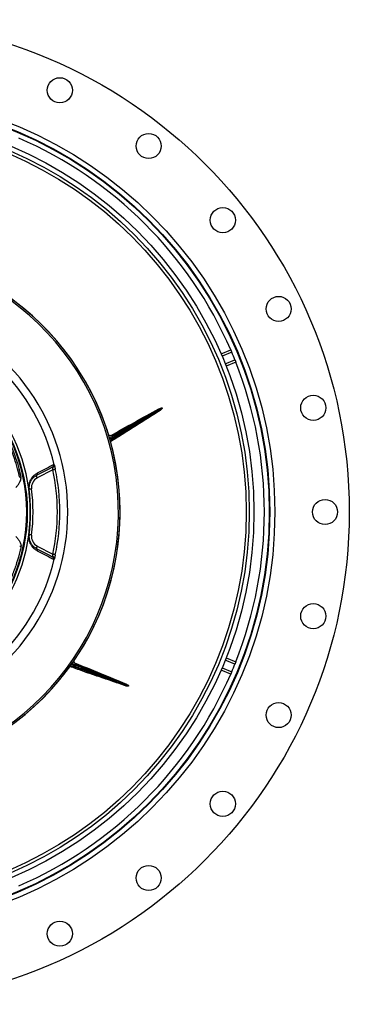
# Model space of a CAD drawing. Header units: millimetres. Extents: x 3239 to 9129, y 3304 to 9194.
# Tile 12 of 12: x 7159 to 9129, y 3304 to 9194. Entities that reach past the tile are written whole.
import ezdxf

# ---------------------------------------------------------------- set-up
doc = ezdxf.new("R2010")
doc.units = ezdxf.units.MM
doc.header["$LTSCALE"] = 5

msp = doc.modelspace()

# ---------------------------------------------------------------- linework, layer by layer
at = {"color": 7, "linetype": 'Continuous', "lineweight": 25}
for p, q in [((8362.2, 7194.8), (8420, 7218.7)), ((8450.6, 7144.8), (8392.9, 7120.9)), ((7711.2, 6698), (7713.1, 6691.6)), ((7356.9, 6501.2), (7264, 6452.9)), ((7365.9, 6529.4), (7371.5, 6504.4)), ((7264, 6045.2), (7356.9, 5996.9)), ((7371.5, 5993.8), (7365.5, 5967.2)), ((8392.9, 5377.3), (8450.6, 5353.4)), ((7487, 5334.6), (7483.3, 5329.2)), ((8420, 5279.4), (8362.2, 5303.4))]:
    msp.add_line(p, q, dxfattribs=at)
at = {"color": 8, "linetype": 'Continuous', "lineweight": 25}
for p, q in [((8425.9, 7204.9), (8368.2, 7181)), ((8387.3, 7134.8), (8445, 7158.7)), ((8445, 5339.4), (8387.3, 5363.3)), ((8368.2, 5317.1), (8425.9, 5293.2))]:
    msp.add_line(p, q, dxfattribs=at)
at = {"color": 7, "linetype": 'Continuous', "lineweight": 25, "flags": 128}
for points in [[(7371.5, 6504.4), (7371.2, 6504.3), (7370.4, 6504.1), (7369, 6503.8), (7367.2, 6503.4), (7365, 6503), (7362.5, 6502.4), (7359.7, 6501.8), (7356.9, 6501.2)], [(7166.1, 6456.4), (7165.1, 6456.2), (7164.2, 6455.9), (7163.2, 6455.7), (7162.2, 6455.5), (7161.3, 6455.3), (7160.4, 6455.2), (7159.5, 6455), (7158.7, 6454.8)], [(7264, 6452.9), (7262.7, 6455.5), (7261.4, 6458), (7260.2, 6460.3), (7259.1, 6462.3), (7258.3, 6464), (7257.6, 6465.2), (7257.3, 6466), (7257.1, 6466.2)], [(7214.7, 6384.8), (7214.7, 6384.8), (7214.7, 6384.8), (7214.7, 6384.8), (7214.6, 6384.8), (7214.6, 6384.8), (7214.5, 6384.8), (7214.5, 6384.8), (7214.4, 6384.8)], [(7229.6, 6386.8), (7226.7, 6386.4), (7223.9, 6386), (7221.4, 6385.7), (7219.1, 6385.4), (7217.3, 6385.1), (7215.9, 6385), (7215, 6384.9), (7214.7, 6384.8)], [(7214.7, 6113.3), (7214.7, 6113.3), (7214.7, 6113.3), (7214.7, 6113.3), (7214.6, 6113.3), (7214.6, 6113.3), (7214.5, 6113.3), (7214.5, 6113.4), (7214.4, 6113.4)], [(7229.6, 6111.4), (7226.7, 6111.7), (7223.9, 6112.1), (7221.4, 6112.4), (7219.1, 6112.7), (7217.3, 6113), (7215.9, 6113.2), (7215, 6113.3), (7214.7, 6113.3)], [(7166.1, 6041.8), (7165.1, 6042), (7164.2, 6042.2), (7163.2, 6042.4), (7162.3, 6042.6), (7161.3, 6042.8), (7160.4, 6043), (7159.5, 6043.2), (7158.7, 6043.4)], [(7264, 6045.2), (7262.7, 6042.6), (7261.4, 6040.1), (7260.2, 6037.8), (7259.1, 6035.8), (7258.3, 6034.2), (7257.6, 6032.9), (7257.3, 6032.2), (7257.1, 6031.9)], [(7371.5, 5993.8), (7371.2, 5993.8), (7370.4, 5994), (7369, 5994.3), (7367.2, 5994.7), (7365, 5995.2), (7362.5, 5995.7), (7359.7, 5996.3), (7356.9, 5996.9)]]:
    msp.add_lwpolyline(points, dxfattribs=at)
at = {"color": 7, "linetype": 'Continuous', "lineweight": 25}
for centre, radius in [((6183.6, 6249.1), 2945), ((7398.5, 8771.8), 75), ((6183.6, 6249.1), 2500), ((6183.6, 6249.1), 2470), ((6183.6, 6249.1), 2467), ((6183.6, 6249.1), 2375), ((6183.6, 6249.1), 2346.9), ((6183.6, 6249.1), 2328.7), ((7929.4, 8438.2), 75), ((8372.8, 7994.8), 75), ((8706.4, 7463.9), 75), ((6183.6, 6249.1), 1020), ((6183.6, 6249.1), 1015), ((8913.4, 6872.1), 75), ((8983.6, 6249.1), 75), ((8913.4, 5626), 75), ((8706.4, 5034.2), 75), ((8372.8, 4503.3), 75), ((7929.4, 4059.9), 75), ((7398.5, 3726.4), 75)]:
    msp.add_circle(centre, radius, dxfattribs=at)
for centre, radius, start, end in [((6183.6, 6249.1), 2437.5, 23.44028, 66.55972), ((6183.6, 6249.1), 1575, 273.77401, 266.22599), ((6183.6, 6249.1), 1565, 273.81739, 266.18261), ((6183.6, 6249.1), 1575, 273.77401, 157.5), ((6183.6, 6249.1), 1262.6, 290.02752, 69.97248), ((6183.6, 6249.1), 1038.2, 280.43639, 79.56361), ((6183.6, 6249.1), 2437.5, 21.91234, 23.08766), ((6183.6, 6249.1), 2437.5, 338.44028, 21.55972), ((6183.6, 6249.1), 1215, 13.41261, 45.5852), ((7726.4, 6659.2), 28.9, 121.56094, 150.51232), ((7703.9, 6734.8), 29.3, 268.98242, 300.24991), ((7250.2, 6479.2), 14.7, 298.04221, 13.59991), ((7346.4, 6529.3), 14.7, 298.05809, 14.90838), ((6183.6, 6249.1), 1200, 347.87005, 12.12995), ((6183.6, 6249.1), 1215, 347.87005, 12.12995), ((7294.1, 6395.3), 65, 117.5, 187.5), ((6183.6, 6249.1), 1039.6, 352.5, 7.5), ((6183.6, 6249.1), 1040, 352.5, 7.5), ((6183.6, 6249.1), 1055, 352.5, 7.5), ((7294.1, 6102.9), 65, 172.5, 242.5), ((7250.2, 6019), 14.7, 346.40009, 61.95779), ((6183.6, 6249.1), 1215, 314.4148, 346.58739), ((7346.4, 5968.9), 14.7, 345.09162, 61.94191), ((7466.2, 5298.6), 28.9, 70.13374, 99.08269), ((7511.3, 5363.4), 29.3, 217.55433, 248.82127), ((6183.6, 6249.1), 2437.5, 336.91234, 338.08766), ((6183.6, 6249.1), 2437.5, 293.44028, 336.55972)]:
    msp.add_arc(centre, radius, start, end, dxfattribs=at)
at = {"color": 8, "linetype": 'Continuous', "lineweight": 25}
for centre, radius, start, end in [((7638.3, 6946.9), 259.4, 282.5199, 286.31024), ((7643, 6934.8), 253.1, 282.17891, 286.07391), ((7629.7, 5535.7), 253.1, 230.75101, 234.64536), ((7636.2, 5546.8), 259.4, 231.09119, 234.88161)]:
    msp.add_arc(centre, radius, start, end, dxfattribs=at)
at = {"color": 7, "linetype": 'Continuous', "lineweight": 25}
for points, knots in [([(8420, 7218.7), (8420.1, 7218.4), (8420.3, 7218), (8421.7, 7214.8), (8422.9, 7212), (8424.4, 7208.5), (8425.3, 7206.4), (8425.8, 7205.1), (8425.9, 7204.9)], [0, 0, 0, 0, 0.420918, 0.590409, 0.800304, 0.888884, 0.978269, 1, 1, 1, 1]), ([(8445, 7158.7), (8445.4, 7157.9), (8446.1, 7156.2), (8447.2, 7153.5), (8448.5, 7150.1), (8450, 7146.3), (8450.6, 7144.9), (8450.6, 7144.8), (8450.6, 7144.8)], [0, 0, 0, 0, 0.074488, 0.14861, 0.275873, 0.500914, 0.923768, 1, 1, 1, 1]), ([(7158.7, 6454.8), (7154.7, 6472.3), (7145.9, 6510.9), (7127.8, 6569.6), (7104.9, 6630.7), (7077.9, 6690.1), (7045, 6751.7), (7005.2, 6814.7), (6957.7, 6878), (6912.1, 6929.7), (6875.1, 6966.7), (6855.9, 6984.2), (6848.6, 6990.8)], [0, 0, 0, 0, 0.085386, 0.188809, 0.292454, 0.396099, 0.499522, 0.625036, 0.75075, 0.876265, 0.953065, 1, 1, 1, 1]), ([(6854.2, 6997.1), (6861.6, 6990.4), (6886.5, 6967.5), (6926.9, 6925.8), (6973.4, 6870.8), (7015.9, 6812.6), (7052.9, 6753.4), (7084.8, 6693.5), (7111.9, 6633.6), (7135, 6572.1), (7153.2, 6512.9), (7162.1, 6474), (7166.1, 6456.4)], [0, 0, 0, 0, 0.046958, 0.160218, 0.273767, 0.387315, 0.500574, 0.603978, 0.707603, 0.811228, 0.914632, 1, 1, 1, 1]), ([(7997.9, 6856.8), (7972.6, 6840.9), (7922, 6808.9), (7846.6, 6760.2), (7773.1, 6713.5), (7724.2, 6683.9), (7700.9, 6669.8)], [0, 0, 0, 0, 0.2557125, 0.511432, 0.7671481, 1, 1, 1, 1]), ([(7701.6, 6705.6), (7749.1, 6732.3), (7845.3, 6786.2), (7942, 6839.3), (7990.9, 6866.1)], [0, 0, 0, 0, 0.494528, 1, 1, 1, 1]), ([(7997.9, 6856.8), (7949.4, 6829.2), (7901.7, 6800.3), (7806.6, 6741.9), (7759.2, 6712.4), (7711.3, 6683.8)], [0, 0, 0, 0, 0.5, 0.5, 1, 1, 1, 1]), ([(7718.6, 6709.5), (7763.7, 6736.2), (7809.1, 6762.2), (7877.3, 6801), (7900.1, 6814), (7934.2, 6833.4), (7945.5, 6839.9), (7968.2, 6853), (7979.5, 6859.5), (7990.9, 6866.1)], [0, 0, 0, 0, 0.5, 0.5, 0.75, 0.75, 0.875, 0.875, 1, 1, 1, 1]), ([(7934.4, 6826.5), (7947, 6833.9), (7959.7, 6841.3), (7985.1, 6856), (7997.8, 6863.3), (8010.5, 6870.6)], [0, 0, 0, 0, 0.5, 0.5, 1, 1, 1, 1]), ([(7990.9, 6866.1), (7994.5, 6867.9), (7998.9, 6870.1), (8004.6, 6871.6), (8007, 6871.8), (8008.7, 6871.7), (8009.7, 6871.4), (8010.3, 6870.9), (8010.5, 6870.6), (8010.5, 6870.6)], [0, 0, 0, 0, 0.571748, 0.702655, 0.837497, 0.900994, 0.952025, 0.983585, 1, 1, 1, 1]), ([(8010.5, 6870.6), (8010.6, 6870.4), (8010.7, 6869.9), (8010.6, 6868.8), (8009.4, 6866.3), (8005.3, 6861.9), (8000.8, 6858.8), (7997.9, 6856.8)], [0, 0, 0, 0, 0.0300681, 0.0779129, 0.1665319, 0.4479783, 1, 1, 1, 1]), ([(7713.1, 6691.6), (7750.1, 6713.9), (7786.9, 6736.5), (7860.5, 6781.8), (7897.3, 6804.4), (7934.4, 6826.5)], [0, 0, 0, 0, 0.5, 0.5, 1, 1, 1, 1]), ([(7703.4, 6705.7), (7702.7, 6705.6), (7700, 6705.5), (7695.8, 6706.6), (7691.7, 6708.1), (7689.7, 6709.3), (7689.2, 6709.7)], [0, 0, 0, 0, 0.141393, 0.515861, 0.859601, 1, 1, 1, 1]), ([(7713.1, 6691.6), (7712.7, 6690.8), (7712.3, 6690), (7711.6, 6688.3), (7711.3, 6687.4), (7711, 6686.2), (7710.9, 6685.7), (7710.7, 6685), (7710.7, 6684.6), (7710.8, 6683.8), (7711, 6683.7), (7711.3, 6683.8)], [0, 0, 0, 0, 0.25, 0.25, 0.5, 0.5, 0.625, 0.625, 0.75, 0.75, 1, 1, 1, 1]), ([(7718.6, 6709.5), (7718.4, 6709.3), (7718.1, 6709), (7717.5, 6708.4), (7717.2, 6708), (7716.3, 6706.8), (7715.6, 6705.9), (7714.3, 6703.8), (7713.7, 6702.7), (7712.4, 6700.4), (7711.8, 6699.2), (7711.2, 6698)], [0, 0, 0, 0, 0.125, 0.125, 0.25, 0.25, 0.5, 0.5, 0.75, 0.75, 1, 1, 1, 1]), ([(7214.4, 6384.8), (7214.1, 6386.5), (7214, 6388.1), (7213.7, 6391.4), (7213.6, 6393), (7213.5, 6396), (7213.5, 6397.5), (7213.6, 6400.3), (7213.6, 6401.6), (7213.8, 6405.4), (7214, 6407.7), (7214.4, 6410.9), (7214.6, 6411.9), (7214.9, 6413.9), (7215.1, 6414.8), (7215.9, 6419.4), (7216.8, 6422.6), (7218.5, 6428.5), (7219.5, 6431.1), (7221.4, 6436.1), (7222.5, 6438.4), (7224.6, 6442.7), (7225.7, 6444.7), (7229, 6450.4), (7231.3, 6453.7), (7236.1, 6459.8), (7238.5, 6462.6), (7243.4, 6467.6), (7246, 6469.9), (7253.7, 6476.3), (7259, 6479.7), (7264.5, 6482.6)], [0, 0, 0, 0, 0.015625, 0.015625, 0.03125, 0.03125, 0.046875, 0.046875, 0.0625, 0.0625, 0.09375, 0.09375, 0.109375, 0.109375, 0.125, 0.125, 0.1875, 0.1875, 0.25, 0.25, 0.3125, 0.3125, 0.375, 0.375, 0.5, 0.5, 0.625, 0.625, 0.75, 0.75, 1, 1, 1, 1]), ([(7356.9, 6515.3), (7356.6, 6515.6), (7356.4, 6515.9), (7355.8, 6516.3), (7355.5, 6516.5), (7354.5, 6516.7), (7353.9, 6516.6), (7353.3, 6516.3)], [0, 0, 0, 0, 0.25, 0.25, 0.5, 0.5, 1, 1, 1, 1]), ([(7365.8, 6529), (7365.9, 6527.7), (7365.8, 6526.4), (7365.1, 6523.7), (7364.5, 6522.4), (7363.3, 6520.6), (7362.9, 6520), (7361.9, 6518.9), (7361.4, 6518.4), (7360.2, 6517.4), (7359.6, 6516.9), (7358.3, 6516), (7357.6, 6515.6), (7356.9, 6515.3)], [0, 0, 0, 0, 0.25, 0.25, 0.5, 0.5, 0.625, 0.625, 0.75, 0.75, 0.875, 0.875, 1, 1, 1, 1]), ([(7356.9, 6501.2), (7356.9, 6502.6), (7356.9, 6503.9), (7356.9, 6506.6), (7356.9, 6507.8), (7357, 6510.3), (7357, 6511.4), (7356.9, 6513.5), (7356.9, 6514.5), (7356.9, 6515.3)], [0, 0, 0, 0, 0.25, 0.25, 0.5, 0.5, 0.75, 0.75, 1, 1, 1, 1]), ([(7360.6, 6533), (7361.3, 6533.4), (7362.1, 6533.2), (7363.9, 6531.9), (7364.8, 6530.7), (7365.8, 6529)], [0, 0, 0, 0, 0.5, 0.5, 1, 1, 1, 1]), ([(7365.5, 6530.9), (7365.7, 6530.2), (7365.8, 6529.5), (7366.2, 6527.8), (7366.5, 6526.9), (7366.9, 6525), (7367.1, 6524), (7367.6, 6521.9), (7367.9, 6520.7), (7368.7, 6517.3), (7369.2, 6514.8), (7370.1, 6511), (7370.4, 6509.7), (7370.9, 6507), (7371.2, 6505.7), (7371.5, 6504.4)], [0, 0, 0, 0, 0.125, 0.125, 0.25, 0.25, 0.375, 0.375, 0.5, 0.5, 0.75, 0.75, 0.875, 0.875, 1, 1, 1, 1]), ([(7135.8, 6396), (7136.8, 6397.1), (7142.2, 6402.5), (7151, 6413), (7160, 6427.5), (7165.4, 6440.9), (7167, 6450.5), (7166.3, 6455.2), (7166.1, 6456.4)], [0, 0, 0, 0, 0.0660944, 0.327344, 0.5880869, 0.7982006, 0.9482835, 1, 1, 1, 1]), ([(7257.1, 6466.2), (7252.6, 6463.9), (7248.2, 6461), (7241.8, 6455.9), (7239.7, 6454), (7235.5, 6449.9), (7233.5, 6447.6), (7229.6, 6442.7), (7227.6, 6440), (7224.8, 6435.4), (7223.9, 6433.7), (7222.1, 6430.3), (7221.2, 6428.4), (7219.5, 6424.4), (7218.7, 6422.3), (7217.2, 6417.5), (7216.5, 6414.9), (7215.5, 6410.4), (7215.2, 6408.8), (7214.7, 6405.3), (7214.5, 6403.4), (7214.2, 6400.2), (7214.1, 6399.1), (7214.1, 6396.7), (7214, 6395.4), (7214.1, 6393.3), (7214.1, 6392.6), (7214.2, 6391.2), (7214.2, 6390.4), (7214.3, 6388.9), (7214.4, 6388.1), (7214.5, 6386.5), (7214.6, 6385.6), (7214.7, 6384.8)], [0, 0, 0, 0, 0.25, 0.25, 0.375, 0.375, 0.5, 0.5, 0.625, 0.625, 0.6875, 0.6875, 0.75, 0.75, 0.8125, 0.8125, 0.875, 0.875, 0.90625, 0.90625, 0.9375, 0.9375, 0.953125, 0.953125, 0.96875, 0.96875, 0.976563, 0.976563, 0.984375, 0.984375, 0.992188, 0.992188, 1, 1, 1, 1]), ([(7135.9, 6102), (7140.4, 6097.2), (7149.5, 6087.5), (7158.4, 6073.5), (7163.9, 6061.4), (7166.3, 6052.9), (7166.8, 6046.2), (7166.3, 6042.9), (7166.1, 6041.8)], [0, 0, 0, 0, 0.285803, 0.571009, 0.714022, 0.856515, 0.950839, 1, 1, 1, 1]), ([(7264.5, 6015.5), (7259, 6018.4), (7253.7, 6021.9), (7245.9, 6028.2), (7243.4, 6030.5), (7238.4, 6035.6), (7236, 6038.4), (7232.4, 6043), (7231.3, 6044.6), (7229, 6048), (7227.8, 6049.8), (7225.6, 6053.6), (7224.5, 6055.6), (7222.4, 6059.9), (7221.4, 6062.2), (7219.4, 6067.2), (7218.5, 6069.8), (7216.7, 6075.7), (7215.9, 6078.9), (7214.9, 6084.5), (7214.5, 6086.4), (7214, 6090.7), (7213.8, 6093), (7213.5, 6098), (7213.5, 6100.7), (7213.6, 6105.2), (7213.7, 6106.8), (7214, 6110.1), (7214.1, 6111.7), (7214.4, 6113.4)], [0, 0, 0, 0, 0.25, 0.25, 0.375, 0.375, 0.5, 0.5, 0.5625, 0.5625, 0.625, 0.625, 0.6875, 0.6875, 0.75, 0.75, 0.8125, 0.8125, 0.875, 0.875, 0.90625, 0.90625, 0.9375, 0.9375, 0.96875, 0.96875, 0.984375, 0.984375, 1, 1, 1, 1]), ([(7214.7, 6113.3), (7214.5, 6111.7), (7214.4, 6110.1), (7214.2, 6107.8), (7214.2, 6107), (7214.1, 6105.6), (7214.1, 6104.9), (7214, 6102.8), (7214.1, 6101.6), (7214.1, 6099.2), (7214.2, 6098), (7214.4, 6094.8), (7214.7, 6093), (7215.2, 6089.4), (7215.5, 6087.9), (7216.4, 6083.4), (7217.1, 6080.8), (7218.7, 6076), (7219.5, 6073.8), (7221.2, 6069.8), (7222, 6068), (7223.8, 6064.5), (7224.8, 6062.9), (7227.6, 6058.2), (7229.5, 6055.5), (7233.5, 6050.5), (7235.5, 6048.3), (7239.6, 6044.2), (7241.8, 6042.3), (7248.2, 6037.1), (7252.6, 6034.3), (7257.1, 6031.9)], [0, 0, 0, 0, 0.015625, 0.015625, 0.023438, 0.023438, 0.03125, 0.03125, 0.046875, 0.046875, 0.0625, 0.0625, 0.09375, 0.09375, 0.125, 0.125, 0.1875, 0.1875, 0.25, 0.25, 0.3125, 0.3125, 0.375, 0.375, 0.5, 0.5, 0.625, 0.625, 0.75, 0.75, 1, 1, 1, 1]), ([(7166.1, 6041.8), (7164, 6032.3), (7156.8, 5999.5), (7141.1, 5943.9), (7116.8, 5876.1), (7087.7, 5810.2), (7055, 5748.5), (7019.2, 5691), (6981, 5637.6), (6939.4, 5586.9), (6897.2, 5541.5), (6867.8, 5514.2), (6854.4, 5501.7)], [0, 0, 0, 0, 0.045828, 0.159203, 0.27287, 0.386536, 0.499911, 0.603173, 0.706655, 0.810137, 0.913398, 1, 1, 1, 1]), ([(7353.3, 5981.8), (7353.9, 5981.5), (7354.6, 5981.4), (7355.5, 5981.7), (7355.8, 5981.8), (7356.4, 5982.2), (7356.6, 5982.5), (7356.9, 5982.8)], [0, 0, 0, 0, 0.5, 0.5, 0.75, 0.75, 1, 1, 1, 1]), ([(7356.9, 5982.8), (7356.9, 5983.6), (7356.9, 5984.6), (7357, 5986.7), (7357, 5987.9), (7356.9, 5990.3), (7356.9, 5991.6), (7356.9, 5994.2), (7356.9, 5995.6), (7356.9, 5996.9)], [0, 0, 0, 0, 0.25, 0.25, 0.5, 0.5, 0.75, 0.75, 1, 1, 1, 1]), ([(7365.8, 5969.1), (7365.9, 5970.4), (7365.8, 5971.7), (7365.1, 5974.4), (7364.5, 5975.7), (7363.3, 5977.5), (7362.9, 5978.1), (7361.9, 5979.2), (7361.4, 5979.8), (7360.2, 5980.8), (7359.6, 5981.2), (7358.3, 5982.1), (7357.6, 5982.5), (7356.9, 5982.8)], [0, 0, 0, 0, 0.25, 0.25, 0.5, 0.5, 0.625, 0.625, 0.75, 0.75, 0.875, 0.875, 1, 1, 1, 1]), ([(7365.8, 5969.1), (7365.3, 5968.3), (7364.8, 5967.6), (7363.9, 5966.4), (7363.4, 5965.9), (7362.5, 5965.2), (7362.1, 5965), (7361.3, 5964.9), (7361, 5964.9), (7360.6, 5965.1)], [0, 0, 0, 0, 0.25, 0.25, 0.5, 0.5, 0.75, 0.75, 1, 1, 1, 1]), ([(7371.5, 5993.8), (7370.9, 5991.1), (7370.4, 5988.5), (7369.5, 5984.6), (7369.2, 5983.4), (7368.7, 5980.9), (7368.4, 5979.7), (7367.9, 5977.4), (7367.6, 5976.3), (7367.1, 5974.1), (7366.9, 5973.1), (7366.2, 5970.3), (7365.8, 5968.6), (7365.5, 5967.2)], [0, 0, 0, 0, 0.25, 0.25, 0.375, 0.375, 0.5, 0.5, 0.625, 0.625, 0.75, 0.75, 1, 1, 1, 1]), ([(7790, 5209.6), (7761.7, 5219.4), (7705.2, 5239), (7620.1, 5267.6), (7537.7, 5296), (7483.9, 5315.8), (7458.3, 5325.3)], [0, 0, 0, 0, 0.255481, 0.51097, 0.766455, 1, 1, 1, 1]), ([(7483.3, 5329.2), (7482.2, 5329), (7480.5, 5328.6), (7478.6, 5327.9), (7477.5, 5327.4), (7476.6, 5327), (7476, 5326.5), (7475.8, 5326.2), (7475.8, 5325.9), (7475.9, 5325.8), (7476, 5325.7)], [0, 0, 0, 0, 0.30869, 0.465677, 0.555206, 0.658302, 0.745856, 0.857737, 0.929929, 1, 1, 1, 1]), ([(7790, 5209.6), (7766.9, 5218.6), (7720.7, 5236.6), (7627.6, 5270.7), (7545.8, 5299.8), (7487.7, 5321.4), (7476, 5325.7)], [0, 0, 0, 0, 0.222069, 0.444147, 0.888427, 1, 1, 1, 1]), ([(7488.2, 5345.6), (7487.7, 5346.1), (7486, 5348.1), (7484.1, 5352.1), (7482.7, 5356.2), (7482.5, 5358.6), (7482.4, 5359.3)], [0, 0, 0, 0, 0.140859, 0.513916, 0.856358, 1, 1, 1, 1]), ([(7483.3, 5329.2), (7493.7, 5325.4), (7539.4, 5308.4), (7620.8, 5279.4), (7691.4, 5253.4), (7726.7, 5240.3)], [0, 0, 0, 0, 0.12849, 0.564247, 1, 1, 1, 1]), ([(7487, 5347), (7537.5, 5326.4), (7639.7, 5284.8), (7741.4, 5242.3), (7792.8, 5220.8)], [0, 0, 0, 0, 0.494528, 1, 1, 1, 1]), ([(7500.7, 5336), (7500.1, 5336.1), (7499, 5336.3), (7496.2, 5336.1), (7492.8, 5335.8), (7489.7, 5335.3), (7487.7, 5334.8), (7487, 5334.6)], [0, 0, 0, 0, 0.179017, 0.392719, 0.633493, 0.880718, 1, 1, 1, 1]), ([(7726.7, 5240.3), (7668.9, 5263.6), (7589.2, 5295.6), (7509, 5326.3), (7487, 5334.6)], [0, 0, 0, 0, 0.726072, 1, 1, 1, 1]), ([(7500.7, 5336), (7549.6, 5317.5), (7598.3, 5298.1), (7671.2, 5269), (7695.5, 5259.3), (7732, 5244.8), (7744.1, 5240), (7768.5, 5230.4), (7780.6, 5225.6), (7792.8, 5220.8)], [0, 0, 0, 0, 0.5, 0.5, 0.75, 0.75, 0.875, 0.875, 1, 1, 1, 1]), ([(8450.6, 5353.4), (8450.5, 5353), (8450.3, 5352.6), (8449.1, 5349.5), (8447.9, 5346.6), (8446.5, 5343.1), (8445.6, 5340.9), (8445.1, 5339.7), (8445, 5339.4)], [0, 0, 0, 0, 0.420918, 0.59041, 0.800304, 0.888882, 0.978271, 1, 1, 1, 1]), ([(8425.9, 5293.2), (8425.6, 5292.4), (8424.9, 5290.8), (8423.7, 5288), (8422.3, 5284.7), (8420.6, 5280.9), (8420, 5279.5), (8420, 5279.5), (8420, 5279.4)], [0, 0, 0, 0, 0.07449, 0.148613, 0.275874, 0.500914, 0.923768, 1, 1, 1, 1]), ([(7726.7, 5240.3), (7726.8, 5240.3), (7730.4, 5238.9), (7748.3, 5231.9), (7775.6, 5221.3), (7799.2, 5212), (7808.6, 5208.2)], [0, 0, 0, 0, 0.002883, 0.133379, 0.655364, 1, 1, 1, 1]), ([(7808.6, 5208.2), (7808.5, 5208.1), (7808.2, 5207.7), (7807.2, 5207.1), (7804.6, 5206.5), (7798.5, 5206.9), (7793.4, 5208.5), (7790, 5209.6)], [0, 0, 0, 0, 0.030069, 0.077914, 0.166533, 0.447973, 1, 1, 1, 1]), ([(7792.8, 5220.8), (7794.5, 5220.1), (7796, 5219.4), (7799.2, 5217.8), (7800.7, 5217), (7803.7, 5215.1), (7805.1, 5214), (7807, 5212.2), (7807.6, 5211.5), (7808.3, 5210.4), (7808.5, 5210), (7808.7, 5209.1), (7808.7, 5208.7), (7808.6, 5208.2)], [0, 0, 0, 0, 0.25, 0.25, 0.5, 0.5, 0.75, 0.75, 0.875, 0.875, 0.9375, 0.9375, 1, 1, 1, 1])]:
    msp.add_open_spline(points, degree=3, knots=knots, dxfattribs=at)
for points in [[(7934.4, 6826.5), (7859.8, 6783.9), (7785, 6741.9), (7711.2, 6698)], [(7353.3, 6516.3), (7321.4, 6499.7), (7289.3, 6483), (7257.1, 6466.2)], [(7264.5, 6482.6), (7296.6, 6499.5), (7328.7, 6516.3), (7360.6, 6533)], [(7365.8, 6529), (7365.8, 6529.6), (7365.7, 6530.2), (7365.5, 6530.9)], [(7257.1, 6031.9), (7289.3, 6015.2), (7321.4, 5998.5), (7353.3, 5981.8)], [(7360.6, 5965.1), (7328.7, 5981.8), (7296.6, 5998.6), (7264.5, 6015.5)], [(7365.5, 5967.2), (7365.7, 5967.9), (7365.8, 5968.5), (7365.8, 5969.1)]]:
    msp.add_open_spline(points, degree=3, dxfattribs=at)
at = {"color": 8, "linetype": 'Continuous', "lineweight": 25}
for points, knots in [([(7711.3, 6683.8), (7709.5, 6680.7), (7707, 6676.4), (7701.9, 6672.3), (7700.5, 6671.2)], [0, 0, 0, 0, 0.7222514, 1, 1, 1, 1]), ([(7702.4, 6705), (7705, 6705.8), (7711.7, 6707.8), (7716, 6708.8), (7718.6, 6709.5)], [0, 0, 0, 0, 0.3948592, 1, 1, 1, 1]), ([(7476, 5325.7), (7472.5, 5325.2), (7467.6, 5324.5), (7461.3, 5325.9), (7459.6, 5326.2)], [0, 0, 0, 0, 0.730547, 1, 1, 1, 1]), ([(7487.1, 5345.9), (7489.3, 5344.4), (7495, 5340.4), (7498.5, 5337.7), (7500.7, 5336)], [0, 0, 0, 0, 0.394859, 1, 1, 1, 1])]:
    msp.add_open_spline(points, degree=3, knots=knots, dxfattribs=at)

doc.saveas('drawing.dxf')
